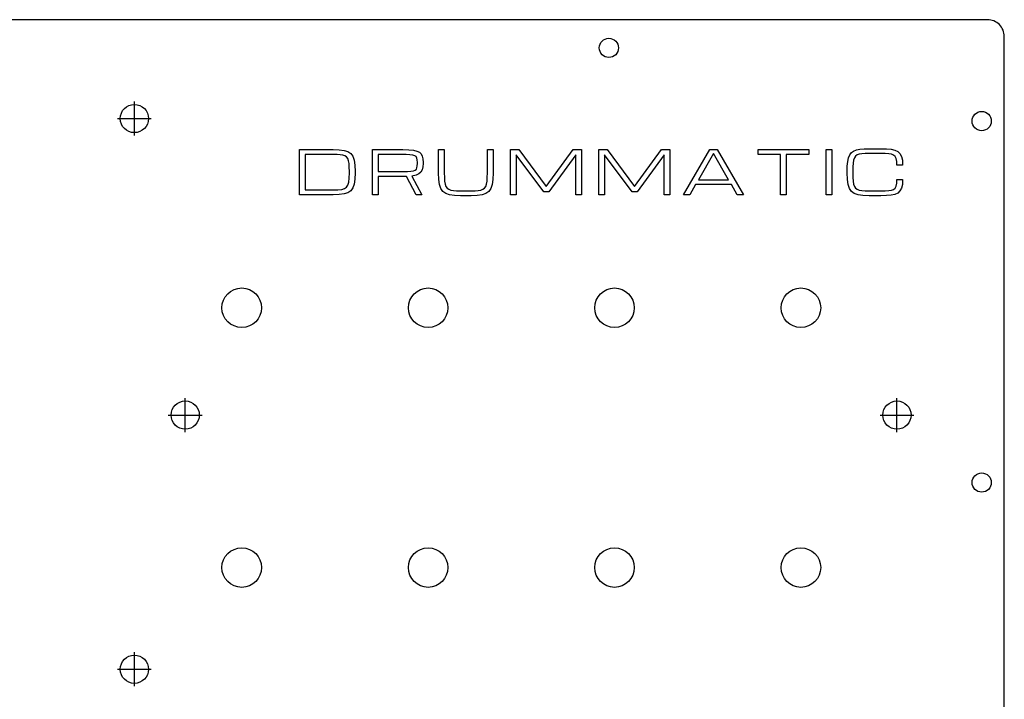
# Model space of a CAD drawing. Header units: millimetres. Extents: x 0 to 356, y 0 to 232.
# Tile 3 of 3: x 182 to 356, y 112 to 232. Entities that reach past the tile are written whole.
import ezdxf

# ---------------------------------------------------------------- set-up
doc = ezdxf.new("R2010")
doc.units = ezdxf.units.MM
for name, color, linetype in [('INCISIONE', 5, 'Continuous'), ('PRIGIONIERI_M3', 3, 'Continuous'), ('SVASATI', 6, 'Continuous'), ('TAGLIO', 1, 'Continuous')]:
    doc.layers.add(name, color=color, linetype=linetype)

msp = doc.modelspace()

# ---------------------------------------------------------------- linework, layer by layer
at = {"layer": 'INCISIONE'}
for points in [[(231.26, 200.95), (231.26, 208.95), (237.2, 208.95), (238.27, 208.91), (239.13, 208.81), (239.8, 208.6), (240.31, 208.26), (240.67, 207.77), (240.9, 207.09), (241.03, 206.19), (241.07, 205.05), (241.07, 204.84), (241.03, 203.73), (240.9, 202.85), (240.67, 202.17), (240.31, 201.67), (239.8, 201.32), (239.13, 201.1), (238.27, 200.99), (237.2, 200.95), (231.26, 200.95)], [(232.26, 201.81), (237.2, 201.81), (238.04, 201.84), (238.7, 201.9), (239.2, 202.04), (239.56, 202.29), (239.81, 202.66), (239.96, 203.19), (240.04, 203.91), (240.07, 204.84), (240.07, 205.05), (240.05, 205.84), (240.01, 206.48), (239.92, 206.98), (239.77, 207.37), (239.57, 207.65), (239.28, 207.85), (238.92, 207.97), (238.45, 208.04), (237.89, 208.07), (237.2, 208.08), (232.26, 208.08), (232.26, 201.81)], [(244.14, 208.95), (249.5, 208.95), (250.56, 208.92), (251.39, 208.84), (252.02, 208.7), (252.47, 208.48), (252.78, 208.18), (252.97, 207.79), (253.07, 207.29), (253.1, 206.67), (253.1, 206.46), (253.07, 205.88), (252.95, 205.38), (252.74, 204.98), (252.38, 204.65), (251.86, 204.42), (251.13, 204.26), (252.87, 200.95), (251.87, 200.95), (250.17, 204.19), (250.06, 204.18), (249.95, 204.18), (249.72, 204.18), (245.14, 204.18), (245.14, 200.95), (244.14, 200.95), (244.14, 208.95)], [(245.14, 205.05), (249.57, 205.05), (250.36, 205.06), (250.97, 205.11), (251.42, 205.19), (251.72, 205.32), (251.92, 205.5), (252.03, 205.74), (252.09, 206.06), (252.1, 206.46), (252.1, 206.67), (252.08, 207.11), (252.01, 207.45), (251.87, 207.7), (251.63, 207.87), (251.28, 207.98), (250.79, 208.04), (250.14, 208.07), (249.3, 208.08), (245.14, 208.08), (245.14, 205.05)], [(259.73, 200.78), (258.67, 200.82), (257.81, 200.94), (257.14, 201.17), (256.63, 201.53), (256.27, 202.05), (256.03, 202.75), (255.91, 203.68), (255.86, 204.84), (255.86, 208.95), (256.86, 208.95), (256.86, 204.84), (256.88, 204.03), (256.93, 203.37), (257.02, 202.85), (257.16, 202.44), (257.37, 202.14), (257.65, 201.92), (258.02, 201.78), (258.48, 201.7), (259.05, 201.66), (259.73, 201.65), (261.62, 201.65), (262.31, 201.66), (262.87, 201.7), (263.33, 201.78), (263.7, 201.92), (263.98, 202.14), (264.19, 202.44), (264.34, 202.85), (264.43, 203.37), (264.47, 204.03), (264.49, 204.84), (264.49, 208.95), (265.49, 208.95), (265.49, 204.84), (265.45, 203.68), (265.32, 202.75), (265.09, 202.05), (264.73, 201.53), (264.22, 201.17), (263.55, 200.94), (262.69, 200.82), (261.62, 200.78), (259.73, 200.78)], [(268.56, 200.95), (268.56, 208.95), (270.05, 208.95), (274.89, 202.42), (279.66, 208.95), (281.15, 208.95), (281.15, 200.95), (280.15, 200.95), (280.15, 208.04), (275.37, 201.47), (274.46, 201.47), (269.56, 208.04), (269.56, 200.95), (268.56, 200.95)], [(284.22, 200.95), (284.22, 208.95), (285.71, 208.95), (290.55, 202.42), (295.32, 208.95), (296.81, 208.95), (296.81, 200.95), (295.81, 200.95), (295.81, 208.04), (291.03, 201.47), (290.12, 201.47), (285.22, 208.04), (285.22, 200.95), (284.22, 200.95)], [(299.19, 200.95), (303.86, 208.95), (305.19, 208.95), (309.86, 200.95), (308.69, 200.95), (307.69, 202.78), (301.36, 202.78), (300.36, 200.95), (299.19, 200.95)], [(301.86, 203.61), (307.19, 203.61), (304.53, 208.28), (301.86, 203.61)], [(316.4, 200.95), (316.4, 208.11), (312.4, 208.11), (312.4, 208.95), (321.4, 208.95), (321.4, 208.11), (317.4, 208.11), (317.4, 200.95), (316.4, 200.95)], [(324.46, 200.95), (324.46, 208.95), (325.46, 208.95), (325.46, 200.95), (324.46, 200.95)], [(328.18, 204.84), (328.18, 205.05), (328.2, 206.03), (328.28, 206.84), (328.42, 207.49), (328.64, 208.01), (328.94, 208.41), (329.33, 208.7), (329.83, 208.9), (330.44, 209.03), (331.18, 209.09), (332.05, 209.11), (334.14, 209.11), (335.13, 209.09), (335.95, 209.01), (336.62, 208.86), (337.14, 208.61), (337.53, 208.24), (337.8, 207.73), (337.95, 207.06), (338, 206.19), (337, 206.19), (336.97, 206.86), (336.86, 207.37), (336.68, 207.73), (336.41, 207.97), (336.03, 208.13), (335.53, 208.2), (334.91, 208.24), (334.14, 208.25), (332.05, 208.25), (331.36, 208.24), (330.79, 208.2), (330.33, 208.13), (329.96, 208), (329.68, 207.8), (329.47, 207.5), (329.33, 207.09), (329.24, 206.56), (329.19, 205.89), (329.18, 205.05), (329.18, 204.84), (329.19, 204.03), (329.24, 203.37), (329.33, 202.85), (329.47, 202.44), (329.68, 202.14), (329.96, 201.92), (330.33, 201.78), (330.79, 201.7), (331.36, 201.66), (332.05, 201.65), (334.14, 201.65), (334.91, 201.66), (335.53, 201.68), (336.03, 201.75), (336.41, 201.9), (336.68, 202.13), (336.86, 202.49), (336.97, 202.99), (337, 203.65), (338, 203.65), (337.95, 202.79), (337.8, 202.12), (337.53, 201.62), (337.14, 201.26), (336.62, 201.02), (335.95, 200.88), (335.13, 200.81), (334.14, 200.78), (332.05, 200.78), (330.98, 200.82), (330.12, 200.94), (329.45, 201.17), (328.94, 201.53), (328.58, 202.05), (328.34, 202.75), (328.22, 203.68), (328.18, 204.84)]]:
    msp.add_lwpolyline(points, close=True, dxfattribs=at)
at = {"layer": 'PRIGIONIERI_M3'}
for p, q in [((202, 211.45), (202, 217.45)), ((199, 214.45), (205, 214.45)), ((211, 158.95), (211, 164.95)), ((337, 158.95), (337, 164.95)), ((208, 161.95), (214, 161.95)), ((334, 161.95), (340, 161.95)), ((202, 113.95), (202, 119.95)), ((199, 116.95), (205, 116.95))]:
    msp.add_line(p, q, dxfattribs=at)
for centre in [(202, 214.45), (211, 161.95), (337, 161.95), (202, 116.95)]:
    msp.add_circle(centre, 2.5, dxfattribs=at)
at = {"layer": 'SVASATI'}
for centre in [(286, 226.95), (352, 214), (352, 150)]:
    msp.add_circle(centre, 1.7, dxfattribs=at)
at = {"layer": 'TAGLIO'}
msp.add_lwpolyline([(3, 0), (353, 0, 0.414214), (356, 3), (356, 228.95, 0.414214), (353, 231.95), (3, 231.95, 0.414214), (0, 228.95), (0, 3, 0.414214)], format="xyb", close=True, dxfattribs=at)
for centre in [(221, 180.95), (254, 180.95), (287, 180.95), (320, 180.95), (221, 134.95), (254, 134.95), (287, 134.95), (320, 134.95)]:
    msp.add_circle(centre, 3.5, dxfattribs=at)

doc.saveas('drawing.dxf')
